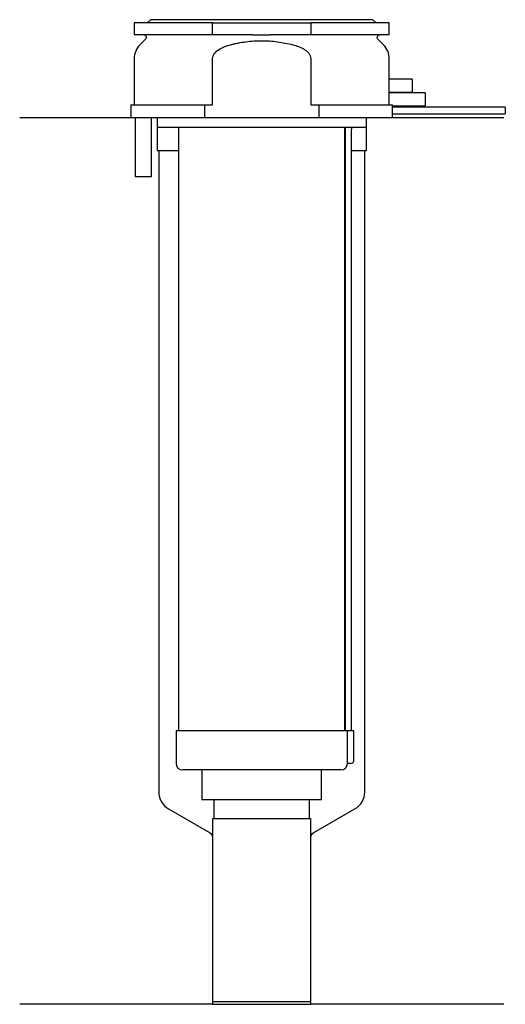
# Model space of a CAD drawing. Header units: millimetres. Extents: x 21 to 95, y 134 to 284.
import ezdxf

# ---------------------------------------------------------------- set-up
doc = ezdxf.new("R2010")
doc.units = ezdxf.units.MM
doc.layers.add('201', color=7, linetype='Continuous')
doc.layers.add('30', color=7, linetype='Continuous')

msp = doc.modelspace()

# ---------------------------------------------------------------- linework, layer by layer
at = {"layer": '201', "color": 113}
for p, q in [((37.53, 269.31), (20.53, 269.31)), ((41.43, 269.31), (41.53, 269.21)), ((41.53, 269.21), (41.53, 264.31)), ((73.53, 269.21), (73.63, 269.31)), ((73.53, 264.31), (73.53, 269.21)), ((94.53, 269.31), (77.53, 269.31)), ((41.53, 264.31), (41.78, 264.31)), ((41.78, 264.31), (41.78, 166.14)), ((41.78, 264.31), (44.83, 264.31)), ((70.23, 264.31), (70.28, 264.31)), ((71.28, 264.31), (73.28, 264.31)), ((73.28, 166.14), (73.28, 264.31)), ((73.28, 264.31), (73.53, 264.31)), ((43.28, 163.55), (49.53, 159.94)), ((65.52, 159.94), (71.78, 163.55)), ((50.03, 159.07), (50.03, 133.65)), ((65.02, 133.65), (65.02, 159.07)), ((50.03, 133.65), (20.53, 133.65)), ((50.03, 133.65), (65.02, 133.65)), ((94.53, 133.65), (65.02, 133.65))]:
    msp.add_line(p, q, dxfattribs=at)
for centre, start, end in [((44.78, 166.14), 180, 240), ((70.28, 166.14), 300, 360)]:
    msp.add_arc(centre, 3, start, end, dxfattribs=at)
at = {"layer": '201', "color": 113, "extrusion": (0, 0, -1)}
for centre, start, end in [((-49.03, 159.07), 120, 180), ((-66.02, 159.07), 0, 60)]:
    msp.add_arc(centre, 1, start, end, dxfattribs=at)
at = {"layer": '30', "color": 113}
for p, q in [((38.03, 283.81), (38.03, 282.01)), ((50.03, 283.81), (38.03, 283.81)), ((40.53, 284.31), (40.03, 283.81)), ((74.53, 284.31), (40.53, 284.31)), ((50.03, 282.01), (50.03, 283.81)), ((50.03, 283.81), (65.03, 283.81)), ((65.03, 283.81), (65.03, 282.01)), ((77.03, 283.81), (65.03, 283.81)), ((75.03, 283.81), (74.53, 284.31)), ((77.03, 282.01), (77.03, 283.81)), ((50.03, 282.01), (38.03, 282.01)), ((56.18, 282.01), (50.03, 282.01)), ((65.03, 282.01), (58.87, 282.01)), ((77.03, 282.01), (65.03, 282.01)), ((39.76, 281.33), (38.9, 280.48)), ((76.15, 280.48), (75.29, 281.33)), ((38.03, 278.35), (38.03, 271.31)), ((50.03, 271.31), (50.03, 278.35)), ((65.03, 278.35), (65.03, 271.31)), ((77.03, 275.2), (77.03, 278.35)), ((80.53, 275.21), (77.02, 275.21)), ((80.53, 275.21), (80.53, 273.21)), ((82.53, 273.11), (77.02, 273.11)), ((77.03, 273.1), (77.03, 273.21)), ((77.03, 273.21), (80.53, 273.21)), ((82.53, 273.11), (82.53, 271.11)), ((37.53, 271.31), (48.81, 271.31)), ((37.53, 271.31), (37.53, 269.31)), ((48.81, 269.31), (48.81, 271.31)), ((48.81, 271.31), (50.03, 271.31)), ((65.03, 271.31), (66.24, 271.31)), ((66.24, 271.31), (77.52, 271.31)), ((66.24, 271.31), (66.24, 269.31)), ((77.53, 270.91), (77.53, 271.11)), ((77.53, 271.11), (82.53, 271.11)), ((94.78, 270.91), (77.53, 270.91)), ((77.53, 269.31), (77.53, 269.91)), ((77.53, 269.91), (94.78, 269.91)), ((94.78, 270.91), (94.78, 269.91)), ((48.81, 269.31), (37.53, 269.31)), ((38.18, 269.31), (38.18, 260.31)), ((40.68, 260.31), (40.68, 269.31)), ((41.53, 269.31), (41.53, 267.81)), ((66.24, 269.31), (48.81, 269.31)), ((77.53, 269.31), (66.24, 269.31)), ((73.53, 267.81), (73.53, 269.31)), ((73.53, 267.81), (41.53, 267.81)), ((44.83, 267.81), (44.83, 175.51)), ((70.23, 175.51), (70.23, 267.81)), ((70.28, 267.41), (70.28, 175.51)), ((71.28, 175.51), (71.28, 267.41)), ((38.18, 260.31), (40.68, 260.31)), ((44.43, 175.51), (44.43, 170.51)), ((70.6, 175.51), (44.43, 175.51)), ((70.6, 175.51), (70.6, 171.01)), ((71.63, 175.51), (70.6, 175.51)), ((71.63, 171.01), (71.63, 175.51)), ((71.13, 170.51), (70.62, 170.51)), ((69.63, 169.51), (45.43, 169.51)), ((48.38, 169.51), (48.38, 164.99)), ((66.68, 164.99), (66.68, 169.51)), ((48.38, 164.99), (66.68, 164.99)), ((50.22, 164.99), (50.22, 162.09)), ((64.83, 162.09), (64.83, 164.99)), ((50.03, 162.09), (65.02, 162.09)), ((50.03, 162.09), (50.03, 134.09)), ((65.02, 134.09), (65.02, 162.09)), ((50.03, 134.09), (65.02, 134.09))]:
    msp.add_line(p, q, dxfattribs=at)
at = {"layer": '30', "color": 113, "extrusion": (0, 0, -1)}
for centre, radius, start, end in [((-39.48, 281.61), 0.4, 90, 225), ((-75.58, 281.61), 0.4, -45, 90), ((-73.78, 267.41), 2.5, 0, 9.2085)]:
    msp.add_arc(centre, radius, start, end, dxfattribs=at)
at = {"layer": '30', "color": 113}
for centre, radius, start, end in [((41.03, 278.35), 3, 135, 180), ((74.03, 278.35), 3, 0, 45), ((73.78, 267.41), 3.5, 173.4209, 180), ((45.43, 170.51), 1, 180, 270), ((69.63, 170.51), 1, -90, 0), ((71.13, 171.01), 0.5, -90, 0)]:
    msp.add_arc(centre, radius, start, end, dxfattribs=at)
for points, knots in [([(56.18, 282.01), (56.63, 282.01), (57.08, 282.01), (57.63, 282.01), (57.75, 282.01), (57.97, 282.01), (58.08, 282.01), (58.42, 282.01), (58.64, 282.01), (58.87, 282.01)], [0, 0, 0, 0, 0.5, 0.5, 0.625, 0.625, 0.75, 0.75, 1, 1, 1, 1]), ([(50.03, 278.35), (50.03, 278.97), (50.53, 279.48), (51.58, 280.12), (52.16, 280.32), (52.76, 280.48)], [0, 0, 0, 0, 0.5, 0.5, 1, 1, 1, 1]), ([(52.76, 280.48), (52.95, 280.53), (53.15, 280.57), (53.54, 280.66), (53.74, 280.7), (54.33, 280.82), (54.73, 280.89), (55.92, 281.04), (56.72, 281.1), (57.73, 281.1), (57.93, 281.09), (58.33, 281.08), (58.54, 281.07), (59.14, 281.03), (59.54, 280.99), (60.74, 280.83), (61.52, 280.67), (62.3, 280.48)], [0, 0, 0, 0, 0.0625, 0.0625, 0.125, 0.125, 0.25, 0.25, 0.5, 0.5, 0.5625, 0.5625, 0.625, 0.625, 0.75, 0.75, 1, 1, 1, 1]), ([(62.3, 280.48), (62.89, 280.32), (63.48, 280.12), (64.53, 279.48), (65.03, 278.97), (65.03, 278.35)], [0, 0, 0, 0, 0.5, 0.5, 1, 1, 1, 1]), ([(77.03, 273.21), (77.03, 273.22), (77.03, 273.22), (77.02, 273.24), (77.02, 273.26), (77.02, 273.31), (77.02, 273.35), (77.02, 273.42), (77.01, 273.46), (77.01, 273.55), (77.01, 273.6), (77.01, 273.71), (77, 273.77), (77, 273.89), (77, 273.95), (77, 274.08), (77, 274.15), (77, 274.28), (77, 274.34), (77, 274.47), (77, 274.53), (77, 274.66), (77.01, 274.71), (77.01, 274.82), (77.01, 274.87), (77.01, 274.97), (77.02, 275.01), (77.02, 275.08), (77.02, 275.11), (77.02, 275.16), (77.02, 275.18), (77.02, 275.2), (77.03, 275.21), (77.03, 275.22), (77.03, 275.21), (77.03, 275.21)], [0, 0, 0, 0, 0.062478, 0.062478, 0.124957, 0.124957, 0.187435, 0.187435, 0.249913, 0.249913, 0.312392, 0.312392, 0.37487, 0.37487, 0.437348, 0.437348, 0.499827, 0.499827, 0.562305, 0.562305, 0.624783, 0.624783, 0.687262, 0.687262, 0.74974, 0.74974, 0.812218, 0.812218, 0.874697, 0.874697, 0.937175, 0.937175, 0.999653, 0.999653, 1, 1, 1, 1]), ([(77.02, 271.31), (77.01, 271.34), (77.01, 271.38), (77.01, 271.45), (77.01, 271.49), (77.01, 271.58), (77.01, 271.62), (77, 271.72), (77, 271.77), (77, 271.86), (77, 271.92), (77, 272.02), (77, 272.07), (77, 272.17), (77, 272.23), (77, 272.33), (77, 272.38), (77, 272.48), (77, 272.53), (77.01, 272.62), (77.01, 272.66), (77.01, 272.79), (77.01, 272.86), (77.02, 272.95), (77.02, 272.98), (77.02, 273.03), (77.02, 273.05), (77.02, 273.08), (77.02, 273.09), (77.03, 273.11), (77.03, 273.11), (77.03, 273.12)], [0, 0, 0, 0, 0.062531, 0.062531, 0.125063, 0.125063, 0.187594, 0.187594, 0.250125, 0.250125, 0.312657, 0.312657, 0.375188, 0.375188, 0.437719, 0.437719, 0.500251, 0.500251, 0.562782, 0.562782, 0.625313, 0.625313, 0.750376, 0.750376, 0.812907, 0.812907, 0.875439, 0.875439, 0.93797, 0.93797, 1, 1, 1, 1]), ([(77.53, 271.11), (77.52, 271.13), (77.52, 271.2), (77.52, 271.25), (77.52, 271.31)], [0, 0, 0, 0, 0.500038, 1, 1, 1, 1]), ([(77.53, 269.91), (77.53, 269.93), (77.52, 269.94), (77.52, 269.96), (77.52, 269.98), (77.52, 270.02), (77.52, 270.04), (77.52, 270.11), (77.52, 270.16), (77.52, 270.28), (77.52, 270.35), (77.52, 270.45), (77.52, 270.48), (77.52, 270.54), (77.52, 270.57), (77.52, 270.63), (77.52, 270.66), (77.52, 270.72), (77.52, 270.74), (77.52, 270.79), (77.52, 270.81), (77.52, 270.85), (77.52, 270.86), (77.52, 270.89), (77.53, 270.9), (77.53, 270.91), (77.53, 270.91)], [0, 0, 0, 0, 0.124935, 0.124935, 0.187402, 0.187402, 0.249869, 0.249869, 0.374804, 0.374804, 0.499738, 0.499738, 0.562206, 0.562206, 0.624673, 0.624673, 0.68714, 0.68714, 0.749608, 0.749608, 0.812075, 0.812075, 0.874542, 0.874542, 0.937009, 1, 1, 1, 1]), ([(70.6, 171.01), (70.6, 170.96), (70.6, 170.9), (70.6, 170.8), (70.6, 170.75), (70.61, 170.66), (70.61, 170.62), (70.61, 170.56), (70.62, 170.54), (70.62, 170.53), (70.62, 170.52), (70.62, 170.51)], [0, 0, 0, 0, 0.208202, 0.208202, 0.416635, 0.416635, 0.625338, 0.625338, 0.835614, 0.835614, 1, 1, 1, 1])]:
    msp.add_open_spline(points, degree=3, knots=knots, dxfattribs=at)

doc.saveas('drawing.dxf')
